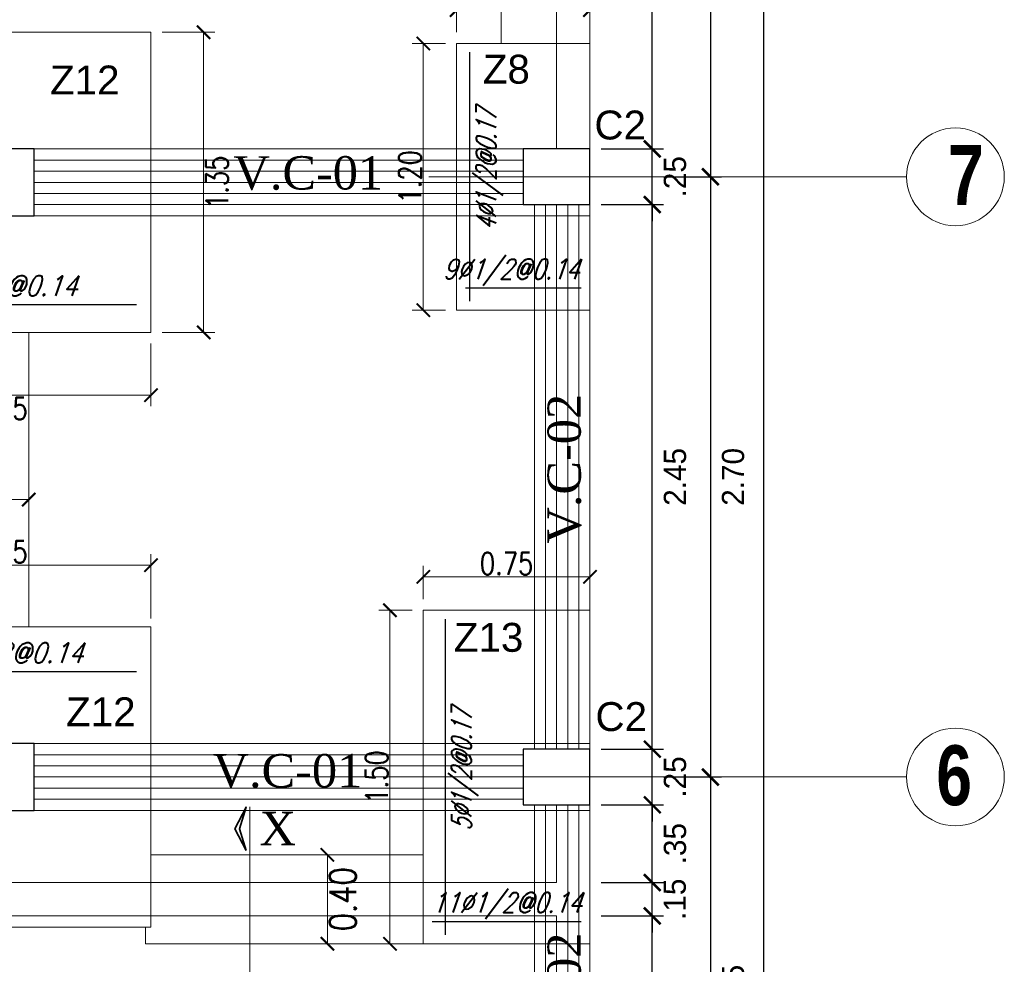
# Model space of a CAD drawing. Header units: metres. Extents: x -2 to 490, y -5 to 215.
# Tile 10 of 12: x 3.43 to 7.86, y 13.78 to 18.03. Entities that reach past the tile are written whole.
import ezdxf
from ezdxf.enums import TextEntityAlignment as Align

# ---------------------------------------------------------------- set-up
doc = ezdxf.new("R2010")
doc.units = ezdxf.units.M
for name, color, linetype, lineweight in [('COLUMNAS', 5, 'Continuous', 80), ('COTAS', 9, 'Continuous', 13), ('EJES', 251, 'Continuous', 20), ('LAYER2', 1, 'Continuous', 20)]:
    doc.layers.add(name, color=color, linetype=linetype, lineweight=lineweight)
doc.layers.add('FIERRO', color=5, linetype='Continuous')
doc.layers.add('LAYER8', color=21, linetype='Continuous')
doc.layers.add('PLUMA 0.8', color=7, linetype='Continuous', lineweight=80, true_color=0x2e2e2e)
doc.layers.add('VIGAS DE CIMENTACION', color=6, linetype='Continuous', lineweight=30, true_color=0xff00ff)
doc.styles.add('DUTCHBI', font='dutchbi.ttf')
doc.styles.add('joe1', font='impact.ttf')
doc.styles.add('SANSSERIFBOLD', font='arial.ttf')
doc.styles.add('STYLE1', font='arial.ttf')
doc.styles.add('STYLE5', font='romans.shx', dxfattribs={"width": 0.8})
doc.styles.add('TEXTOCENT', font='GOTHIC.TTF')
doc.styles.add('ZOILA', font='arial.ttf', dxfattribs={"oblique": 0.01})
doc.dimstyles.new('dimlosa', dxfattribs={"dimtxt": 0.04, "dimasz": 0.01, "dimexe": 0.01, "dimexo": 0.01, "dimgap": 0.01, "dimtad": 2, "dimzin": 3, "dimdsep": 46, "dimtxsty": 'STYLE1', "dimblk": 'DOT', "dimcen": 0.15, "dimclrd": 1, "dimclre": 1, "dimclrt": 3, "dimadec": 0, "dimazin": 0, "dimtfac": 1, "dimtix": 1, "dimtmove": 2, "dimatfit": 3, "dimldrblk": 'ARCHTICK', "dimfxl": 0.11, "dimfxlon": 1, "dimlwd": 9, "dimlwe": 9, "dimarcsym": 0})
doc.dimstyles.new('PLANTA50', dxfattribs={"dimscale": 0.5, "dimtxt": 0.2, "dimasz": 0.15, "dimexe": 0.1, "dimexo": 0.1, "dimgap": 0.1, "dimtad": 2, "dimzin": 7, "dimdsep": 46, "dimtxsty": 'TEXTOCENT', "dimblk": 'ARCHTICK', "dimcen": 0.2, "dimdle": 0.1, "dimclrd": 8, "dimclre": 8, "dimclrt": 256, "dimaunit": 1, "dimadec": 0, "dimazin": 0, "dimtfac": 1, "dimtix": 1, "dimtmove": 2, "dimatfit": 3, "dimldrblk": 'ARCHTICK', "dimfxl": 1, "dimtolj": 1, "dimtzin": 0, "dimarcsym": 0})

# ---------------------------------------------------------------- blocks, each defined once
blk = doc.blocks.new('_ARCHTICK')
at = {"color": 0, "linetype": 'ByBlock', "const_width": 0.15}
blk.add_lwpolyline([(-0.5, -0.5), (0.5, 0.5)], dxfattribs=at)
blk = doc.blocks.new('*D279')
at = {"layer": 'COTAS', "color": 8, "lineweight": -2, "transparency": 16777216}
for p, q in [((6.7818, 20.05), (6.7818, -0.05)), ((6.05, 20), (6.8318, 20)), ((6.1, 0), (6.8318, 0))]:
    blk.add_line(p, q, dxfattribs=at)
at = {"layer": 'Defpoints', "color": 0, "lineweight": 5, "transparency": 16777216}
for p in [(6, 20), (6.05, 0), (6.7818, 0)]:
    blk.add_point(p, dxfattribs=at)
at = {"layer": 'COTAS', "color": 8, "lineweight": -2, "transparency": 16777216, "xscale": 0.075, "yscale": 0.075, "zscale": 0.075}
for p, rotation in [((6.7818, 20), 90), ((6.7818, 0), 270)]:
    blk.add_blockref('_ARCHTICK', p, dxfattribs=dict(at, rotation=rotation))
at = {"layer": 'COTAS', "transparency": 16777216, "insert": (6.8844, 10), "char_height": 0.1, "attachment_point": 5, "rotation": 90, "style": 'TEXTOCENT'}
blk.add_mtext('\\A1;20.00', dxfattribs=at)
blk = doc.blocks.new('*D289')
at = {"layer": 'COTAS', "color": 8, "lineweight": -2, "transparency": 16777216}
for p, q in [((6.2808, 12.75), (6.2808, 14.05)), ((6.05, 14), (6.3308, 14)), ((6.05, 12.8), (6.3308, 12.8))]:
    blk.add_line(p, q, dxfattribs=at)
at = {"layer": 'Defpoints', "color": 0, "lineweight": 5, "transparency": 16777216}
for p in [(6, 14), (6.2808, 14), (6, 12.8)]:
    blk.add_point(p, dxfattribs=at)
at = {"layer": 'COTAS', "color": 8, "lineweight": -2, "transparency": 16777216, "xscale": 0.075, "yscale": 0.075, "zscale": 0.075}
for p, rotation in [((6.2808, 14), 90), ((6.2808, 12.8), 270)]:
    blk.add_blockref('_ARCHTICK', p, dxfattribs=dict(at, rotation=rotation))
at = {"layer": 'COTAS', "transparency": 16777216, "insert": (6.3833, 13.4), "char_height": 0.1, "attachment_point": 5, "rotation": 90, "style": 'TEXTOCENT'}
blk.add_mtext('\\A1;1.20', dxfattribs=at)
blk = doc.blocks.new('*D290')
at = {"layer": 'COTAS', "color": 8, "lineweight": -2, "transparency": 16777216}
for p, q in [((6.2808, 14.15), (6.2808, 14.225)), ((6.05, 14.15), (6.3308, 14.15)), ((6.2808, 14), (6.2808, 14.15)), ((6.05, 14), (6.3308, 14)), ((6.2808, 14), (6.2808, 13.925))]:
    blk.add_line(p, q, dxfattribs=at)
at = {"layer": 'Defpoints', "color": 0, "lineweight": 5, "transparency": 16777216}
for p in [(6, 14.15), (6.2808, 14.15), (6, 14)]:
    blk.add_point(p, dxfattribs=at)
at = {"layer": 'COTAS', "color": 8, "lineweight": -2, "transparency": 16777216, "xscale": 0.075, "yscale": 0.075, "zscale": 0.075}
for p, rotation in [((6.2808, 14.15), 270), ((6.2808, 14), 90)]:
    blk.add_blockref('_ARCHTICK', p, dxfattribs=dict(at, rotation=rotation))
at = {"layer": 'COTAS', "transparency": 16777216, "insert": (6.382, 14.075), "char_height": 0.1, "attachment_point": 5, "rotation": 90, "style": 'TEXTOCENT'}
blk.add_mtext('\\A1;.15', dxfattribs=at)
blk = doc.blocks.new('*D291')
at = {"layer": 'COTAS', "color": 8, "lineweight": -2, "transparency": 16777216}
for p, q in [((6.2808, 14.1), (6.2808, 14.55)), ((6.05, 14.5), (6.3308, 14.5)), ((6.05, 14.15), (6.3308, 14.15))]:
    blk.add_line(p, q, dxfattribs=at)
at = {"layer": 'Defpoints', "color": 0, "lineweight": 5, "transparency": 16777216}
for p in [(6, 14.5), (6.2808, 14.5), (6, 14.15)]:
    blk.add_point(p, dxfattribs=at)
at = {"layer": 'COTAS', "color": 8, "lineweight": -2, "transparency": 16777216, "xscale": 0.075, "yscale": 0.075, "zscale": 0.075}
for p, rotation in [((6.2808, 14.5), 90), ((6.2808, 14.15), 270)]:
    blk.add_blockref('_ARCHTICK', p, dxfattribs=dict(at, rotation=rotation))
at = {"layer": 'COTAS', "transparency": 16777216, "insert": (6.3833, 14.325), "char_height": 0.1, "attachment_point": 5, "rotation": 90, "style": 'TEXTOCENT'}
blk.add_mtext('\\A1;.35', dxfattribs=at)
blk = doc.blocks.new('*D292')
at = {"layer": 'COTAS', "color": 8, "lineweight": -2, "transparency": 16777216}
for p, q in [((6.2808, 14.75), (6.2808, 14.825)), ((6.05, 14.75), (6.3308, 14.75)), ((6.2808, 14.5), (6.2808, 14.75)), ((6.05, 14.5), (6.3308, 14.5)), ((6.2808, 14.5), (6.2808, 14.425))]:
    blk.add_line(p, q, dxfattribs=at)
at = {"layer": 'Defpoints', "color": 0, "lineweight": 5, "transparency": 16777216}
for p in [(6, 14.75), (6.2808, 14.75), (6, 14.5)]:
    blk.add_point(p, dxfattribs=at)
at = {"layer": 'COTAS', "color": 8, "lineweight": -2, "transparency": 16777216, "xscale": 0.075, "yscale": 0.075, "zscale": 0.075}
for p, rotation in [((6.2808, 14.75), 270), ((6.2808, 14.5), 90)]:
    blk.add_blockref('_ARCHTICK', p, dxfattribs=dict(at, rotation=rotation))
at = {"layer": 'COTAS', "transparency": 16777216, "insert": (6.3833, 14.625), "char_height": 0.1, "attachment_point": 5, "rotation": 90, "style": 'TEXTOCENT'}
blk.add_mtext('\\A1;.25', dxfattribs=at)
blk = doc.blocks.new('*D293')
at = {"layer": 'COTAS', "color": 8, "lineweight": -2, "transparency": 16777216}
for p, q in [((6.2808, 14.7), (6.2808, 17.25)), ((6.05, 17.2), (6.3308, 17.2)), ((6.05, 14.75), (6.3308, 14.75))]:
    blk.add_line(p, q, dxfattribs=at)
at = {"layer": 'Defpoints', "color": 0, "lineweight": 5, "transparency": 16777216}
for p in [(6, 17.2), (6.2808, 17.2), (6, 14.75)]:
    blk.add_point(p, dxfattribs=at)
at = {"layer": 'COTAS', "color": 8, "lineweight": -2, "transparency": 16777216, "xscale": 0.075, "yscale": 0.075, "zscale": 0.075}
for p, rotation in [((6.2808, 17.2), 90), ((6.2808, 14.75), 270)]:
    blk.add_blockref('_ARCHTICK', p, dxfattribs=dict(at, rotation=rotation))
at = {"layer": 'COTAS', "transparency": 16777216, "insert": (6.3833, 15.975), "char_height": 0.1, "attachment_point": 5, "rotation": 90, "style": 'TEXTOCENT'}
blk.add_mtext('\\A1;2.45', dxfattribs=at)
blk = doc.blocks.new('*D294')
at = {"layer": 'COTAS', "color": 8, "lineweight": -2, "transparency": 16777216}
for p, q in [((6.2808, 17.45), (6.2808, 17.525)), ((6.05, 17.45), (6.3308, 17.45)), ((6.2808, 17.2), (6.2808, 17.45)), ((6.05, 17.2), (6.3308, 17.2)), ((6.2808, 17.2), (6.2808, 17.125))]:
    blk.add_line(p, q, dxfattribs=at)
at = {"layer": 'Defpoints', "color": 0, "lineweight": 5, "transparency": 16777216}
for p in [(6, 17.45), (6.2808, 17.45), (6, 17.2)]:
    blk.add_point(p, dxfattribs=at)
at = {"layer": 'COTAS', "color": 8, "lineweight": -2, "transparency": 16777216, "xscale": 0.075, "yscale": 0.075, "zscale": 0.075}
for p, rotation in [((6.2808, 17.45), 270), ((6.2808, 17.2), 90)]:
    blk.add_blockref('_ARCHTICK', p, dxfattribs=dict(at, rotation=rotation))
at = {"layer": 'COTAS', "transparency": 16777216, "insert": (6.3833, 17.325), "char_height": 0.1, "attachment_point": 5, "rotation": 90, "style": 'TEXTOCENT'}
blk.add_mtext('\\A1;.25', dxfattribs=at)
blk = doc.blocks.new('*D295')
at = {"layer": 'COTAS', "color": 8, "lineweight": -2, "transparency": 16777216}
for p, q in [((6.2808, 17.4), (6.2808, 19.8)), ((6.05, 19.75), (6.3308, 19.75)), ((6.05, 17.45), (6.3308, 17.45))]:
    blk.add_line(p, q, dxfattribs=at)
at = {"layer": 'Defpoints', "color": 0, "lineweight": 5, "transparency": 16777216}
for p in [(6, 19.75), (6.2808, 19.75), (6, 17.45)]:
    blk.add_point(p, dxfattribs=at)
at = {"layer": 'COTAS', "color": 8, "lineweight": -2, "transparency": 16777216, "xscale": 0.075, "yscale": 0.075, "zscale": 0.075}
for p, rotation in [((6.2808, 19.75), 90), ((6.2808, 17.45), 270)]:
    blk.add_blockref('_ARCHTICK', p, dxfattribs=dict(at, rotation=rotation))
at = {"layer": 'COTAS', "transparency": 16777216, "insert": (6.3833, 18.6), "char_height": 0.1, "attachment_point": 5, "rotation": 90, "style": 'TEXTOCENT'}
blk.add_mtext('\\A1;2.30', dxfattribs=at)
blk = doc.blocks.new('*D299')
at = {"layer": 'COTAS', "color": 8, "lineweight": -2, "transparency": 16777216}
for p, q in [((6.5421, 14.675), (6.5421, 12.625)), ((6.3308, 14.625), (6.5921, 14.625)), ((6.3308, 12.675), (6.5921, 12.675))]:
    blk.add_line(p, q, dxfattribs=at)
at = {"layer": 'Defpoints', "color": 0, "lineweight": 5, "transparency": 16777216}
for p in [(6.2808, 14.625), (6.2808, 12.675), (6.5421, 12.675)]:
    blk.add_point(p, dxfattribs=at)
at = {"layer": 'COTAS', "color": 8, "lineweight": -2, "transparency": 16777216, "xscale": 0.075, "yscale": 0.075, "zscale": 0.075}
for p, rotation in [((6.5421, 14.625), 90), ((6.5421, 12.675), 270)]:
    blk.add_blockref('_ARCHTICK', p, dxfattribs=dict(at, rotation=rotation))
at = {"layer": 'COTAS', "transparency": 16777216, "insert": (6.6446, 13.65), "char_height": 0.1, "attachment_point": 5, "rotation": 90, "style": 'TEXTOCENT'}
blk.add_mtext('\\A1;1.95', dxfattribs=at)
blk = doc.blocks.new('*D300')
at = {"layer": 'COTAS', "color": 8, "lineweight": -2, "transparency": 16777216}
for p, q in [((6.5421, 17.375), (6.5421, 14.575)), ((6.3308, 17.325), (6.5921, 17.325)), ((6.3308, 14.625), (6.5921, 14.625))]:
    blk.add_line(p, q, dxfattribs=at)
at = {"layer": 'Defpoints', "color": 0, "lineweight": 5, "transparency": 16777216}
for p in [(6.2808, 17.325), (6.2808, 14.625), (6.5421, 14.625)]:
    blk.add_point(p, dxfattribs=at)
at = {"layer": 'COTAS', "color": 8, "lineweight": -2, "transparency": 16777216, "xscale": 0.075, "yscale": 0.075, "zscale": 0.075}
for p, rotation in [((6.5421, 17.325), 90), ((6.5421, 14.625), 270)]:
    blk.add_blockref('_ARCHTICK', p, dxfattribs=dict(at, rotation=rotation))
at = {"layer": 'COTAS', "transparency": 16777216, "insert": (6.6446, 15.975), "char_height": 0.1, "attachment_point": 5, "rotation": 90, "style": 'TEXTOCENT'}
blk.add_mtext('\\A1;2.70', dxfattribs=at)
blk = doc.blocks.new('*D301')
at = {"layer": 'COTAS', "color": 8, "lineweight": -2, "transparency": 16777216}
for p, q in [((6.5421, 20.05), (6.5421, 17.275)), ((6.3308, 20), (6.5921, 20)), ((6.3308, 17.325), (6.5921, 17.325))]:
    blk.add_line(p, q, dxfattribs=at)
at = {"layer": 'Defpoints', "color": 0, "lineweight": 5, "transparency": 16777216}
for p in [(6.2808, 20), (6.2808, 17.325), (6.5421, 17.325)]:
    blk.add_point(p, dxfattribs=at)
at = {"layer": 'COTAS', "color": 8, "lineweight": -2, "transparency": 16777216, "xscale": 0.075, "yscale": 0.075, "zscale": 0.075}
for p, rotation in [((6.5421, 20), 90), ((6.5421, 17.325), 270)]:
    blk.add_blockref('_ARCHTICK', p, dxfattribs=dict(at, rotation=rotation))
at = {"layer": 'COTAS', "transparency": 16777216, "insert": (6.6446, 18.6625), "char_height": 0.1, "attachment_point": 5, "rotation": 90, "style": 'TEXTOCENT'}
blk.add_mtext('\\A1;2.68', dxfattribs=at)
blk = doc.blocks.new('*D351')
at = {"layer": 'Defpoints', "color": 0, "linetype": 'Continuous', "lineweight": 5, "transparency": 16777216}
for p in [(5.25, 15.525), (5.25, 15.375), (6, 15.375)]:
    blk.add_point(p, dxfattribs=at)
at = {"layer": 'VIGAS DE CIMENTACION', "color": 1, "linetype": 'Continuous', "lineweight": 5, "transparency": 16777216}
for p, q in [((5.25, 15.425), (5.25, 15.575)), ((6, 15.425), (6, 15.575)), ((6, 15.525), (5.25, 15.525))]:
    blk.add_line(p, q, dxfattribs=at)
at = {"layer": 'VIGAS DE CIMENTACION', "color": 1, "linetype": 'Continuous', "lineweight": 5, "transparency": 16777216, "xscale": 0.06, "yscale": 0.06, "zscale": 0.06, "rotation": 180}
blk.add_blockref('_ARCHTICK', (5.25, 15.525), dxfattribs=at)
at = {"layer": 'VIGAS DE CIMENTACION', "color": 1, "linetype": 'Continuous', "lineweight": 5, "transparency": 16777216, "xscale": 0.06, "yscale": 0.06, "zscale": 0.06}
blk.add_blockref('_ARCHTICK', (6, 15.525), dxfattribs=at)
at = {"layer": 'VIGAS DE CIMENTACION', "color": 3, "linetype": 'Continuous', "lineweight": 5, "transparency": 16777216, "insert": (5.625, 15.585), "char_height": 0.1, "attachment_point": 5, "style": 'STYLE5'}
blk.add_mtext('0.75', dxfattribs=at)
blk = doc.blocks.new('*D352')
at = {"layer": 'Defpoints', "color": 0, "linetype": 'Continuous', "lineweight": 5, "transparency": 16777216}
for p in [(5.25, 15.375), (5.1, 13.875), (5.25, 13.875)]:
    blk.add_point(p, dxfattribs=at)
at = {"layer": 'VIGAS DE CIMENTACION', "color": 1, "linetype": 'Continuous', "lineweight": 5, "transparency": 16777216}
for p, q in [((5.2, 15.375), (5.05, 15.375)), ((5.1, 15.375), (5.1, 13.875)), ((5.2, 13.875), (5.05, 13.875))]:
    blk.add_line(p, q, dxfattribs=at)
at = {"layer": 'VIGAS DE CIMENTACION', "color": 1, "linetype": 'Continuous', "lineweight": 5, "transparency": 16777216, "xscale": 0.06, "yscale": 0.06, "zscale": 0.06}
for p, rotation in [((5.1, 15.375), 90), ((5.1, 13.875), 270)]:
    blk.add_blockref('_ARCHTICK', p, dxfattribs=dict(at, rotation=rotation))
at = {"layer": 'VIGAS DE CIMENTACION', "color": 3, "linetype": 'Continuous', "lineweight": 5, "transparency": 16777216, "insert": (5.04, 14.625), "char_height": 0.1, "attachment_point": 5, "rotation": 90, "style": 'STYLE5'}
blk.add_mtext('1.50', dxfattribs=at)
blk = doc.blocks.new('*D353')
at = {"layer": 'Defpoints', "color": 0, "linetype": 'Continuous', "lineweight": 5, "transparency": 16777216}
for p in [(2.6744, 15.5777), (2.6744, 15.2878), (4.0244, 15.2878)]:
    blk.add_point(p, dxfattribs=at)
at = {"layer": 'VIGAS DE CIMENTACION', "color": 1, "linetype": 'Continuous', "lineweight": 5, "transparency": 16777216}
for p, q in [((2.6744, 15.3378), (2.6744, 15.6277)), ((4.0244, 15.3378), (4.0244, 15.6277)), ((4.0244, 15.5777), (2.6744, 15.5777))]:
    blk.add_line(p, q, dxfattribs=at)
at = {"layer": 'VIGAS DE CIMENTACION', "color": 1, "linetype": 'Continuous', "lineweight": 5, "transparency": 16777216, "xscale": 0.06, "yscale": 0.06, "zscale": 0.06, "rotation": 180}
blk.add_blockref('_ARCHTICK', (2.6744, 15.5777), dxfattribs=at)
at = {"layer": 'VIGAS DE CIMENTACION', "color": 1, "linetype": 'Continuous', "lineweight": 5, "transparency": 16777216, "xscale": 0.06, "yscale": 0.06, "zscale": 0.06}
blk.add_blockref('_ARCHTICK', (4.0244, 15.5777), dxfattribs=at)
at = {"layer": 'VIGAS DE CIMENTACION', "color": 3, "linetype": 'Continuous', "lineweight": 5, "transparency": 16777216, "insert": (3.3494, 15.6377), "char_height": 0.1, "attachment_point": 5, "style": 'STYLE5'}
blk.add_mtext('1.35', dxfattribs=at)
blk = doc.blocks.new('*D357')
at = {"layer": 'Defpoints', "color": 0, "linetype": 'Continuous', "lineweight": 5, "transparency": 16777216}
for p in [(5.4, 18.075), (5.4, 17.925), (6, 17.925)]:
    blk.add_point(p, dxfattribs=at)
at = {"layer": 'VIGAS DE CIMENTACION', "color": 1, "linetype": 'Continuous', "lineweight": 5, "transparency": 16777216}
for p, q in [((5.4, 17.975), (5.4, 18.125)), ((6, 17.975), (6, 18.125)), ((6, 18.075), (5.4, 18.075))]:
    blk.add_line(p, q, dxfattribs=at)
at = {"layer": 'VIGAS DE CIMENTACION', "color": 1, "linetype": 'Continuous', "lineweight": 5, "transparency": 16777216, "xscale": 0.06, "yscale": 0.06, "zscale": 0.06, "rotation": 180}
blk.add_blockref('_ARCHTICK', (5.4, 18.075), dxfattribs=at)
at = {"layer": 'VIGAS DE CIMENTACION', "color": 1, "linetype": 'Continuous', "lineweight": 5, "transparency": 16777216, "xscale": 0.06, "yscale": 0.06, "zscale": 0.06}
blk.add_blockref('_ARCHTICK', (6, 18.075), dxfattribs=at)
at = {"layer": 'VIGAS DE CIMENTACION', "color": 3, "linetype": 'Continuous', "lineweight": 5, "transparency": 16777216, "insert": (5.7, 18.135), "char_height": 0.1, "attachment_point": 5, "style": 'STYLE5'}
blk.add_mtext('0.60', dxfattribs=at)
blk = doc.blocks.new('*D358')
at = {"layer": 'Defpoints', "color": 0, "linetype": 'Continuous', "lineweight": 5, "transparency": 16777216}
for p in [(5.4, 17.925), (5.25, 16.725), (5.4, 16.725)]:
    blk.add_point(p, dxfattribs=at)
at = {"layer": 'VIGAS DE CIMENTACION', "color": 1, "linetype": 'Continuous', "lineweight": 5, "transparency": 16777216}
for p, q in [((5.35, 17.925), (5.2, 17.925)), ((5.25, 17.925), (5.25, 16.725)), ((5.35, 16.725), (5.2, 16.725))]:
    blk.add_line(p, q, dxfattribs=at)
at = {"layer": 'VIGAS DE CIMENTACION', "color": 1, "linetype": 'Continuous', "lineweight": 5, "transparency": 16777216, "xscale": 0.06, "yscale": 0.06, "zscale": 0.06}
for p, rotation in [((5.25, 17.925), 90), ((5.25, 16.725), 270)]:
    blk.add_blockref('_ARCHTICK', p, dxfattribs=dict(at, rotation=rotation))
at = {"layer": 'VIGAS DE CIMENTACION', "color": 3, "linetype": 'Continuous', "lineweight": 5, "transparency": 16777216, "insert": (5.19, 17.325), "char_height": 0.1, "attachment_point": 5, "rotation": 90, "style": 'STYLE5'}
blk.add_mtext('1.20', dxfattribs=at)
blk = doc.blocks.new('*D367')
at = {"layer": 'Defpoints', "color": 0, "linetype": 'Continuous', "lineweight": 5, "transparency": 16777216}
for p in [(4.47, 14.275), (4.47, 13.875), (4.8183, 13.875)]:
    blk.add_point(p, dxfattribs=at)
at = {"layer": 'VIGAS DE CIMENTACION', "color": 1, "linetype": 'Continuous', "lineweight": 5, "transparency": 16777216}
for p, q in [((4.7683, 14.275), (4.8683, 14.275)), ((4.8183, 14.275), (4.8183, 13.875)), ((4.7683, 13.875), (4.8683, 13.875))]:
    blk.add_line(p, q, dxfattribs=at)
at = {"layer": 'VIGAS DE CIMENTACION', "color": 1, "linetype": 'Continuous', "lineweight": 5, "transparency": 16777216, "xscale": 0.06, "yscale": 0.06, "zscale": 0.06}
for p, rotation in [((4.8183, 14.275), 90), ((4.8183, 13.875), 270)]:
    blk.add_blockref('_ARCHTICK', p, dxfattribs=dict(at, rotation=rotation))
at = {"layer": 'VIGAS DE CIMENTACION', "color": 3, "linetype": 'Continuous', "lineweight": 5, "transparency": 16777216, "insert": (4.8883, 14.075), "char_height": 0.12, "attachment_point": 5, "rotation": 90, "style": 'STYLE5'}
blk.add_mtext('0.40', dxfattribs=at)
blk = doc.blocks.new('*D368')
at = {"layer": 'Defpoints', "color": 0, "linetype": 'Continuous', "lineweight": 5, "transparency": 16777216}
for p in [(3.0744, 16.2585), (3.4744, 16.2585), (3.4744, 15.873)]:
    blk.add_point(p, dxfattribs=at)
at = {"layer": 'VIGAS DE CIMENTACION', "color": 1, "linetype": 'Continuous', "lineweight": 5, "transparency": 16777216}
for p, q in [((3.0744, 16.2085), (3.0744, 15.823)), ((3.4744, 16.2085), (3.4744, 15.823)), ((3.0744, 15.873), (3.4744, 15.873))]:
    blk.add_line(p, q, dxfattribs=at)
at = {"layer": 'VIGAS DE CIMENTACION', "color": 1, "linetype": 'Continuous', "lineweight": 5, "transparency": 16777216, "xscale": 0.06, "yscale": 0.06, "zscale": 0.06, "rotation": 180}
blk.add_blockref('_ARCHTICK', (3.0744, 15.873), dxfattribs=at)
at = {"layer": 'VIGAS DE CIMENTACION', "color": 1, "linetype": 'Continuous', "lineweight": 5, "transparency": 16777216, "xscale": 0.06, "yscale": 0.06, "zscale": 0.06}
blk.add_blockref('_ARCHTICK', (3.4744, 15.873), dxfattribs=at)
at = {"layer": 'VIGAS DE CIMENTACION', "color": 3, "linetype": 'Continuous', "lineweight": 5, "transparency": 16777216, "insert": (3.2744, 15.813), "char_height": 0.1, "attachment_point": 5, "style": 'STYLE5'}
blk.add_mtext('0.40', dxfattribs=at)
blk = doc.blocks.new('*D385')
at = {"layer": 'Defpoints', "color": 0, "linetype": 'Continuous', "lineweight": 5, "transparency": 16777216}
for p in [(2.6744, 16.625), (4.0244, 16.625), (2.6744, 16.3425)]:
    blk.add_point(p, dxfattribs=at)
at = {"layer": 'VIGAS DE CIMENTACION', "color": 1, "linetype": 'Continuous', "lineweight": 5, "transparency": 16777216}
for p, q in [((2.6744, 16.575), (2.6744, 16.2925)), ((4.0244, 16.575), (4.0244, 16.2925)), ((4.0244, 16.3425), (2.6744, 16.3425))]:
    blk.add_line(p, q, dxfattribs=at)
at = {"layer": 'VIGAS DE CIMENTACION', "color": 1, "linetype": 'Continuous', "lineweight": 5, "transparency": 16777216, "xscale": 0.06, "yscale": 0.06, "zscale": 0.06, "rotation": 180}
blk.add_blockref('_ARCHTICK', (2.6744, 16.3425), dxfattribs=at)
at = {"layer": 'VIGAS DE CIMENTACION', "color": 1, "linetype": 'Continuous', "lineweight": 5, "transparency": 16777216, "xscale": 0.06, "yscale": 0.06, "zscale": 0.06}
blk.add_blockref('_ARCHTICK', (4.0244, 16.3425), dxfattribs=at)
at = {"layer": 'VIGAS DE CIMENTACION', "color": 3, "linetype": 'Continuous', "lineweight": 5, "transparency": 16777216, "insert": (3.3494, 16.2825), "char_height": 0.1, "attachment_point": 5, "style": 'STYLE5'}
blk.add_mtext('1.35', dxfattribs=at)
blk = doc.blocks.new('*D390')
at = {"layer": 'Defpoints', "color": 0, "linetype": 'Continuous', "lineweight": 5, "transparency": 16777216}
for p in [(4.0244, 17.975), (4.0244, 16.625), (4.2615, 16.625)]:
    blk.add_point(p, dxfattribs=at)
at = {"layer": 'VIGAS DE CIMENTACION', "color": 1, "linetype": 'Continuous', "lineweight": 5, "transparency": 16777216}
for p, q in [((4.0744, 17.975), (4.3115, 17.975)), ((4.2615, 17.975), (4.2615, 16.625)), ((4.0744, 16.625), (4.3115, 16.625))]:
    blk.add_line(p, q, dxfattribs=at)
at = {"layer": 'VIGAS DE CIMENTACION', "color": 1, "linetype": 'Continuous', "lineweight": 5, "transparency": 16777216, "xscale": 0.06, "yscale": 0.06, "zscale": 0.06}
for p, rotation in [((4.2615, 17.975), 90), ((4.2615, 16.625), 270)]:
    blk.add_blockref('_ARCHTICK', p, dxfattribs=dict(at, rotation=rotation))
at = {"layer": 'VIGAS DE CIMENTACION', "color": 3, "linetype": 'Continuous', "lineweight": 5, "transparency": 16777216, "insert": (4.3215, 17.3), "char_height": 0.1, "attachment_point": 5, "rotation": 90, "style": 'STYLE5'}
blk.add_mtext('1.35', dxfattribs=at)

msp = doc.modelspace()

# ---------------------------------------------------------------- linework, layer by layer
at = {"layer": 'COLUMNAS', "color": 160, "linetype": 'Continuous', "lineweight": 30}
for points in [[(3.4994, 17.45), (3.1994, 17.45), (3.1994, 17.15), (3.4994, 17.15)], [(6, 17.45), (5.7, 17.45), (5.7, 17.2), (6, 17.2)], [(3.4994, 14.775), (3.1994, 14.775), (3.1994, 14.475), (3.4994, 14.475)], [(6, 14.75), (5.7, 14.75), (5.7, 14.5), (6, 14.5)]]:
    msp.add_lwpolyline(points, close=True, dxfattribs=at)
at = {"layer": 'COTAS', "lineweight": 35}
msp.add_lwpolyline([(4.4522, 14.2941), (4.4018, 14.3917), (4.4522, 14.4893), (4.4235, 14.3917), (4.4522, 14.2941)], dxfattribs=at)
at = {"layer": 'EJES', "color": 152, "linetype": 'Continuous', "lineweight": 5}
for p, q in [((5.275, 17.325), (7.425, 17.325)), ((5.275, 14.625), (7.425, 14.625))]:
    msp.add_line(p, q, dxfattribs=at)
for centre in [(7.645, 17.325), (7.645, 14.625)]:
    msp.add_circle(centre, 0.22, dxfattribs=at)
at = {"layer": 'FIERRO', "color": 156}
for p, q in [((5.4601, 16.765), (5.4601, 17.885)), ((5.44, 16.825), (5.96, 16.825)), ((2.69, 16.75), (3.96, 16.75)), ((5.35, 13.915), (5.35, 15.335)), ((2.69, 15.0989), (3.96, 15.0989)), ((5.29, 13.975), (5.96, 13.975))]:
    msp.add_line(p, q, dxfattribs=at)
at = {"layer": 'PLUMA 0.8', "color": 4, "lineweight": 18}
for p, q in [((3.4744, 16.625), (3.4744, 15.3)), ((4.0244, 14.275), (5.25, 14.275)), ((4, 13.95), (4, 13.875)), ((4, 13.875), (5.25, 13.875))]:
    msp.add_line(p, q, dxfattribs=at)
for points in [[(5.6, 19.6), (5.6, 17.925)], [(4.0244, 17.975), (2.6744, 17.975), (2.6744, 16.625), (4.0244, 16.625), (4.0244, 17.975)], [(6, 17.925), (5.4, 17.925), (5.4, 16.725), (6, 16.725), (6, 17.925)], [(6, 15.375), (5.25, 15.375), (5.25, 13.875), (6, 13.875), (6, 15.375)], [(4.0244, 15.3), (2.6744, 15.3), (2.6744, 13.95), (4.0244, 13.95), (4.0244, 15.3)]]:
    msp.add_lwpolyline(points, dxfattribs=at)
at = {"layer": 'VIGAS DE CIMENTACION', "color": 9, "linetype": 'Continuous', "lineweight": 18}
for p, q in [((5.7, 17.45), (3.4494, 17.45)), ((5.3, 17.45), (3.85, 17.45)), ((3.4994, 17.3), (5.7, 17.3)), ((5.3, 17.3), (3.85, 17.3))]:
    msp.add_line(p, q, dxfattribs=at)
at = {"layer": 'VIGAS DE CIMENTACION', "color": 1, "linetype": 'Continuous', "lineweight": 5}
for p, q in [((3.4994, 17.4), (5.6994, 17.4)), ((3.4994, 17.35), (5.6994, 17.35)), ((3.4994, 17.25), (5.6994, 17.25)), ((3.4994, 17.2), (5.6994, 17.2)), ((3.4994, 17.15), (6, 17.15)), ((3.4994, 14.775), (6, 14.775)), ((3.4994, 14.725), (5.7, 14.725)), ((3.4994, 14.675), (5.7, 14.675)), ((3.4994, 14.625), (5.7, 14.625)), ((3.4994, 14.575), (5.7, 14.575)), ((3.4994, 14.525), (5.7, 14.525)), ((3.4994, 14.475), (6, 14.475)), ((4.47, 13.5647), (4.47, 14.4901))]:
    msp.add_line(p, q, dxfattribs=at)
at = {"layer": 'VIGAS DE CIMENTACION', "color": 9, "linetype": 'Continuous', "lineweight": 18}
for points in [[(6, 20), (6, 0)], [(5.85, 17.45), (5.85, 19.85)], [(5.85, 14.75), (5.85, 17.2)], [(3.1994, 14.5), (3.1994, 14.5), (3.1994, 14), (5.85, 14)], [(5.85, 14.15), (5.85, 14.5)], [(5.85, 14.15), (3.3494, 14.15), (3.3494, 14.475)], [(5.85, 12.8), (5.85, 14)]]:
    msp.add_lwpolyline(points, dxfattribs=at)
at = {"layer": 'VIGAS DE CIMENTACION', "color": 1, "linetype": 'Continuous', "lineweight": 5}
for points in [[(5.75, 17.2), (5.75, 14.75)], [(5.8, 17.2), (5.8, 14.75)], [(5.9, 17.2), (5.9, 14.75)], [(5.95, 17.2), (5.95, 14.75)], [(5.75, 14.5), (5.75, 12.8)], [(5.8, 14.5), (5.8, 12.8)], [(5.9, 14.5), (5.9, 12.8)], [(5.95, 14.5), (5.95, 12.8)]]:
    msp.add_lwpolyline(points, dxfattribs=at)

# ---------------------------------------------------------------- texts
at = {"layer": 'EJES', "style": 'joe1'}
for s, p in [('7', (7.6118, 17.198)), ('6', (7.5588, 14.498))]:
    msp.add_text(s, height=0.2695, rotation=0.0007, dxfattribs=at).set_placement(p)
at = {"layer": 'LAYER2', "color": 7, "linetype": 'Continuous', "style": 'DUTCHBI'}
for s, p in [('V.C-01 ', (4.3958, 17.2677)), ('V.C-01 ', (4.3021, 14.578)), ('X', (4.5132, 14.3183))]:
    msp.add_text(s, height=0.15, dxfattribs=at).set_placement(p)
for p in [(5.959, 15.6751), (5.959, 13.2518)]:
    msp.add_text('V.C-02 ', height=0.15, rotation=90, dxfattribs=at).set_placement(p)
at = {"layer": 'LAYER8', "color": 1, "style": 'SANSSERIFBOLD'}
for s, p in [('Z8', (5.5178, 17.7439)), ('Z12', (3.5702, 17.6953)), ('Z13', (5.3874, 15.1882)), ('Z12', (3.6424, 14.8534))]:
    msp.add_text(s, height=0.13, dxfattribs=at).set_placement(p)
at = {"layer": 'PLUMA 0.8', "color": 8, "linetype": 'Continuous', "lineweight": 5, "style": 'STYLE5', "oblique": 21, "width": 0.71}
for s, p in [('4Ø1/2@0.17', (5.5773, 17.355)), ('5Ø1/2@0.17', (5.4671, 14.655))]:
    msp.add_text(s, height=0.09, rotation=90, dxfattribs=at).set_placement(p, align=Align.CENTER)
at = {"layer": 'PLUMA 0.8', "color": 4, "linetype": 'Continuous', "lineweight": 25, "style": 'ZOILA', "oblique": 0.01}
for p in [(6.1363, 17.4929), (6.141, 14.8317)]:
    msp.add_text('C2', height=0.13, dxfattribs=at).set_placement(p, align=Align.CENTER)
at = {"layer": 'PLUMA 0.8', "color": 8, "linetype": 'Continuous', "lineweight": 5, "style": 'STYLE5', "oblique": 19}
for s, width, p in [('9Ø1/2@0.14', 0.8, (5.6454, 16.865)), ('10Ø1/2@0.14', 0.87, (3.325, 16.79)), ('10 Ø1/2@0.14', 0.87, (3.325, 15.1389)), ('11Ø1/2@0.14', 0.8, (5.625, 14.015))]:
    msp.add_text(s, height=0.09, dxfattribs=dict(at, width=width)).set_placement(p, align=Align.CENTER)

# ---------------------------------------------------------------- dimensions: what is measured, and where the dimension line sits
at = {"layer": 'COTAS'}
for base, p1, p2, picture, middle in [((6.7818, 0), (6, 20), (6.05, 0), '*D279', (6.8844, 10)), ((6.5421197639, 17.3249999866), (6.2807852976, 19.9999999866), (6.2807852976, 17.3249999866), '*D301', (6.6446350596, 18.6624999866)), ((6.2808, 19.75), (6, 17.45), (6, 19.75), '*D295', (6.3833, 18.6)), ((6.2808, 17.45), (6, 17.2), (6, 17.45), '*D294', (6.3833, 17.325)), ((6.5421, 14.625), (6.2808, 17.325), (6.2808, 14.625), '*D300', (6.6446, 15.975)), ((6.2808, 17.2), (6, 14.75), (6, 17.2), '*D293', (6.3833, 15.975)), ((6.2808, 14.75), (6, 14.5), (6, 14.75), '*D292', (6.3833, 14.625)), ((6.5421, 12.675), (6.2808, 14.625), (6.2808, 12.675), '*D299', (6.6446, 13.65)), ((6.2808, 14.5), (6, 14.15), (6, 14.5), '*D291', (6.3833, 14.325)), ((6.2808, 14.15), (6, 14), (6, 14.15), '*D290', (6.382, 14.075)), ((6.2808, 14), (6, 12.8), (6, 14), '*D289', (6.3833, 13.4))]:
    dim = msp.add_linear_dim(base=base, p1=p1, p2=p2, angle=90, dimstyle='PLANTA50', dxfattribs=at)
    dim.commit()
    dim.dimension.update_dxf_attribs({"geometry": picture, "text_midpoint": middle})
at = {"layer": 'VIGAS DE CIMENTACION', "color": 1, "linetype": 'Continuous', "lineweight": 5}
for base, p1, p2, angle, override, picture, middle in [((5.4, 18.075), (6, 17.925), (5.4, 17.925), 180, {"dimtxt": 0.1, "dimasz": 0.06, "dimexe": 0.05, "dimexo": 0.05, "dimzin": 1, "dimtxsty": 'STYLE5', "dimblk": 'ARCHTICK', "dimadec": 2, "dimfxl": 0.05, "dimfxlon": 0, "dimlwd": 5, "dimlwe": 5}, '*D357', (5.7, 18.135)), ((4.2615, 16.625), (4.0244, 17.975), (4.0244, 16.625), 90, {"dimtxt": 0.1, "dimasz": 0.06, "dimexe": 0.05, "dimexo": 0.05, "dimzin": 1, "dimtxsty": 'STYLE5', "dimblk": 'ARCHTICK', "dimadec": 2, "dimfxl": 0.05, "dimfxlon": 0, "dimlwd": 5, "dimlwe": 5}, '*D390', (4.3215, 17.3)), ((5.25, 16.725), (5.4, 17.925), (5.4, 16.725), 90, {"dimtxt": 0.1, "dimasz": 0.06, "dimexe": 0.05, "dimexo": 0.05, "dimzin": 1, "dimtxsty": 'STYLE5', "dimblk": 'ARCHTICK', "dimadec": 2, "dimfxl": 0.05, "dimfxlon": 0, "dimlwd": 5, "dimlwe": 5}, '*D358', (5.19, 17.325)), ((2.6744, 16.3425), (4.0244, 16.625), (2.6744, 16.625), 180, {"dimtxt": 0.1, "dimasz": 0.06, "dimexe": 0.05, "dimexo": 0.05, "dimzin": 1, "dimtxsty": 'STYLE5', "dimblk": 'ARCHTICK', "dimadec": 2, "dimfxl": 0.05, "dimfxlon": 0, "dimlwd": 5, "dimlwe": 5}, '*D385', (3.3494, 16.2825)), ((3.4744, 15.873), (3.0744, 16.2585), (3.4744, 16.2585), 180, {"dimtxt": 0.1, "dimasz": 0.06, "dimexe": 0.05, "dimexo": 0.05, "dimzin": 1, "dimtxsty": 'STYLE5', "dimblk": 'ARCHTICK', "dimadec": 2, "dimfxl": 0.05, "dimfxlon": 0, "dimlwd": 5, "dimlwe": 5}, '*D368', (3.2744, 15.813)), ((2.6744, 15.5777), (4.0244, 15.2878), (2.6744, 15.2878), 180, {"dimtxt": 0.1, "dimasz": 0.06, "dimexe": 0.05, "dimexo": 0.05, "dimzin": 1, "dimtxsty": 'STYLE5', "dimblk": 'ARCHTICK', "dimadec": 2, "dimfxl": 0.05, "dimfxlon": 0, "dimlwd": 5, "dimlwe": 5}, '*D353', (3.3494, 15.6377)), ((5.25, 15.525), (6, 15.375), (5.25, 15.375), 180, {"dimtxt": 0.1, "dimasz": 0.06, "dimexe": 0.05, "dimexo": 0.05, "dimzin": 1, "dimtxsty": 'STYLE5', "dimblk": 'ARCHTICK', "dimadec": 2, "dimfxl": 0.05, "dimfxlon": 0, "dimlwd": 5, "dimlwe": 5}, '*D351', (5.625, 15.585)), ((5.1, 13.875), (5.25, 15.375), (5.25, 13.875), 90, {"dimtxt": 0.1, "dimasz": 0.06, "dimexe": 0.05, "dimexo": 0.05, "dimzin": 1, "dimtxsty": 'STYLE5', "dimblk": 'ARCHTICK', "dimadec": 2, "dimfxl": 0.05, "dimfxlon": 0, "dimlwd": 5, "dimlwe": 5}, '*D352', (5.04, 14.625)), ((4.8183, 13.875), (4.47, 14.275), (4.47, 13.875), 90, {"dimtxt": 0.12, "dimasz": 0.06, "dimexe": 0.05, "dimexo": 0.05, "dimzin": 1, "dimtxsty": 'STYLE5', "dimblk": 'ARCHTICK', "dimadec": 2, "dimfxl": 0.05, "dimlwd": 5, "dimlwe": 5}, '*D367', (4.8883, 14.075))]:
    dim = msp.add_linear_dim(base=base, p1=p1, p2=p2, angle=angle, dimstyle='dimlosa', override=override, dxfattribs=at)
    dim.commit()
    dim.dimension.update_dxf_attribs({"geometry": picture, "text_midpoint": middle})

doc.saveas('drawing.dxf')
